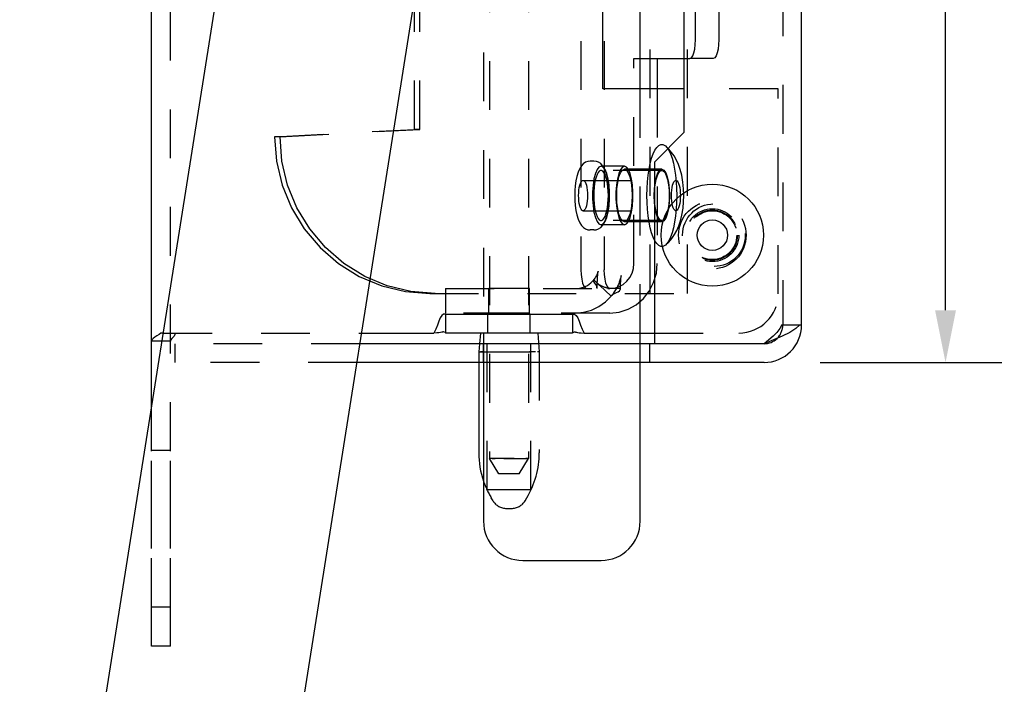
# Model space of a CAD drawing. Header units: inches. Extents: x 0 to 28.3, y 0 to 18.3.
# Tile 22 of 34: x 16.1 to 19.2, y 5.5 to 7.7. Entities that reach past the tile are written whole.
import ezdxf

# ---------------------------------------------------------------- set-up
doc = ezdxf.new("R2010")
doc.units = ezdxf.units.IN
doc.header["$LTSCALE"] = 1.558333
doc.header["$MEASUREMENT"] = 0
doc.header["$PDMODE"] = 3
doc.header["$PDSIZE"] = 0.3125
doc.linetypes.add('HIDDEN', pattern=[0.2, 0.1, -0.1])
doc.layers.get('0').update_dxf_attribs({"linetype": 'CONTINUOUS'})
doc.layers.get('Defpoints').update_dxf_attribs({"linetype": 'CONTINUOUS'})
doc.layers.add('DEFAULT_2', color=8, linetype='HIDDEN')
doc.layers.add('DIM', color=2, linetype='CONTINUOUS')
doc.styles.get("Standard").update_dxf_attribs({"font": 'txt', "width": 0.8})
doc.dimstyles.new('DIMSTYLE_1', dxfattribs={"dimtxt": 0.141667, "dimasz": 0.166667, "dimexe": 0.18, "dimexo": 0.0625, "dimgap": 0.09, "dimtad": 0, "dimtih": 1, "dimtoh": 1, "dimzin": 4, "dimdsep": 46, "dimtxsty": 'Standard', "dimblk": '_FILLED', "dimblk1": '_FILLED', "dimblk2": '_FILLED', "dimcen": 0.09, "dimadec": 0, "dimazin": 0, "dimtfac": 1, "dimtofl": 0, "dimtmove": 0, "dimatfit": 3, "dimldrblk": '_FILLED', "dimfxl": 0, "dimtolj": 1, "dimtzin": 4, "dimarcsym": 0})

# ---------------------------------------------------------------- blocks, each defined once
blk = doc.blocks.new('_FILLED')
at = {"color": 0, "linetype": 'ByBlock'}
blk.add_solid([(0, 0), (-1, 0.2), (-1, -0.2)], dxfattribs=at)
blk = doc.blocks.new('*D5')
at = {"layer": 'Defpoints', "color": 0, "linetype": 'Continuous', "lineweight": 0}
for p in [(18.5438, 9.7589), (19.0064, 9.7589), (18.5438, 6.5709)]:
    blk.add_point(p, dxfattribs=at)
at = {"layer": 'DIM', "color": 0, "linetype": 'Continuous', "lineweight": -2}
for p, q in [((18.6063, 9.7589), (19.1864, 9.7589)), ((19.0064, 9.5923), (19.0064, 8.3376)), ((19.0064, 6.7376), (19.0064, 7.7798)), ((18.6063, 6.5709), (19.1864, 6.5709))]:
    blk.add_line(p, q, dxfattribs=at)
at = {"layer": 'DIM', "color": 0, "linetype": 'Continuous', "lineweight": -2, "xscale": 0.1666666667, "yscale": 0.1666666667, "zscale": 0.1666666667}
for p, rotation in [((19.0064, 9.7589), 90), ((19.0064, 6.5709), 270)]:
    blk.add_blockref('_FILLED', p, dxfattribs=dict(at, rotation=rotation))
at = {"layer": 'DIM', "color": 0, "linetype": 'Continuous', "insert": (19.0064, 8.0587), "char_height": 0.14167, "attachment_point": 5}
blk.add_mtext('\\A1;3.19\\PREF.', dxfattribs=at)

msp = doc.modelspace()

# ---------------------------------------------------------------- linework, layer by layer
at = {"color": 3, "linetype": 'Continuous'}
for p, q in [((16.4721, 6.4272), (16.4721, 10.6649)), ((16.051, 3.7687), (16.9795, 9.6306)), ((18.5471, 6.6909), (18.5471, 9.6389)), ((16.6683, 3.6709), (17.5968, 9.5328)), ((18.1721, 7.3059), (18.1721, 9.0239)), ((17.9121, 7.4449), (17.9121, 8.8849)), ((18.0317, 7.4449), (18.0317, 8.8849)), ((18.0317, 7.5414), (18.1721, 7.5414)), ((18.1721, 7.4449), (17.9121, 7.4449)), ((18.0771, 7.2109), (18.1721, 7.3059)), ((18.0771, 7.2109), (18.0771, 6.6309)), ((17.4101, 6.7249), (17.8161, 6.7249)), ((16.5098, 6.6649), (16.5012, 6.6649)), ((17.1425, 6.6649), (17.3734, 6.6649)), ((17.5317, 6.6649), (17.5317, 6.6309)), ((17.8529, 6.6649), (18.0771, 6.6649)), ((18.0317, 6.6309), (18.0317, 6.6649)), ((18.4271, 6.6309), (18.0771, 6.6309)), ((18.4271, 6.5709), (17.1277, 6.5709)), ((17.5317, 6.5709), (17.5317, 6.0639)), ((18.0317, 6.0639), (18.0317, 6.5709)), ((17.6567, 5.9389), (17.9067, 5.9389))]:
    msp.add_line(p, q, dxfattribs=at)
at = {"color": 8, "linetype": 'HIDDEN'}
for p, q in [((17.5506, 9.7149), (17.5506, 6.2649)), ((17.6756, 9.7149), (17.6756, 6.2649)), ((17.8843, 7.2139), (17.8719, 7.2139)), ((17.9814, 7.1974), (17.9068, 7.1974)), ((18.1009, 7.1879), (17.9814, 7.1879)), ((17.9814, 7.0104), (17.9068, 7.0104)), ((18.1009, 7.0199), (17.9814, 7.0199)), ((17.8843, 6.9939), (17.8719, 6.9939)), ((17.5481, 6.7289), (17.5481, 6.8069)), ((17.6781, 6.7289), (17.6781, 6.8069)), ((17.6781, 6.7289), (17.5481, 6.7289)), ((17.5451, 6.6649), (17.5451, 6.7249)), ((17.6811, 6.6649), (17.6811, 6.7249)), ((17.6811, 6.6649), (17.5451, 6.6649)), ((17.5166, 6.6049), (17.5166, 6.5709)), ((17.7096, 6.6049), (17.7096, 6.2825)), ((16.5321, 6.2899), (16.4721, 6.2899)), ((16.5321, 5.7899), (16.5321, 6.2899)), ((16.5321, 5.7899), (16.4721, 5.7899))]:
    msp.add_line(p, q, dxfattribs=at)
at = {"color": 7, "linetype": 'Continuous'}
for p, q in [((18.0863, 7.5414), (18.0863, 7.4449)), ((17.4101, 6.7249), (17.4101, 6.6649)), ((17.8161, 6.7249), (17.8161, 6.6649)), ((17.4101, 6.6662), (17.4059, 6.6679)), ((17.8161, 6.6649), (17.4101, 6.6649)), ((17.5216, 6.6649), (17.5188, 6.6309)), ((17.8161, 6.6662), (17.8203, 6.6679)), ((18.5412, 6.6909), (18.5471, 6.6909)), ((16.5056, 6.6387), (16.4721, 6.6387)), ((18.0771, 6.6309), (17.1372, 6.6309)), ((17.5166, 6.5709), (17.5166, 6.2825))]:
    msp.add_line(p, q, dxfattribs=at)
at = {"linetype": 'HIDDEN'}
for p, q in [((18.4721, 7.4449), (18.1721, 7.4449)), ((18.4721, 6.7899), (18.4721, 7.4449)), ((17.6781, 6.8069), (17.5481, 6.8069)), ((17.6811, 6.7249), (17.5451, 6.7249)), ((16.4721, 5.7899), (16.4721, 6.2899))]:
    msp.add_line(p, q, dxfattribs=at)
for points in [[(17.9068, 7.1974), (17.9002, 7.1947), (17.8941, 7.1867), (17.8886, 7.1739), (17.8843, 7.157), (17.8812, 7.1371), (17.8796, 7.1152), (17.8796, 7.0927), (17.8812, 7.0708), (17.8843, 7.0508), (17.8886, 7.0339), (17.8941, 7.0211), (17.9002, 7.0131), (17.9068, 7.0104)], [(17.9068, 7.0104), (17.9133, 7.0131), (17.9195, 7.0211), (17.9249, 7.0339), (17.9293, 7.0508), (17.9323, 7.0708), (17.9339, 7.0927), (17.9339, 7.1152), (17.9323, 7.1371), (17.9293, 7.157), (17.9249, 7.1739), (17.9195, 7.1867), (17.9133, 7.1947), (17.9068, 7.1974)], [(18.1009, 7.0199), (18.0945, 7.0228), (18.0886, 7.0312), (18.0835, 7.0445), (18.0796, 7.0619), (18.0772, 7.0822), (18.0763, 7.1039), (18.0772, 7.1257), (18.0796, 7.1459), (18.0835, 7.1633), (18.0886, 7.1767), (18.0945, 7.1851), (18.1009, 7.1879)], [(18.1009, 7.1879), (18.1072, 7.1851), (18.1132, 7.1767), (18.1183, 7.1633), (18.1222, 7.1459), (18.1246, 7.1257), (18.1254, 7.1039), (18.1246, 7.0822), (18.1222, 7.0619), (18.1183, 7.0445), (18.1132, 7.0312), (18.1072, 7.0228), (18.1009, 7.0199)]]:
    msp.add_lwpolyline(points, dxfattribs=at)
at = {"color": 8, "linetype": 'HIDDEN'}
for points in [[(17.9068, 7.1839), (17.9048, 7.1836), (17.901, 7.1815), (17.8974, 7.1772), (17.894, 7.1709), (17.8909, 7.1628), (17.8883, 7.1531), (17.8862, 7.142), (17.8846, 7.1299), (17.8837, 7.1171), (17.8834, 7.1039)], [(17.9301, 7.1039), (17.9298, 7.1171), (17.9289, 7.1299), (17.9273, 7.142), (17.9252, 7.1531), (17.9226, 7.1628), (17.9196, 7.1709), (17.9162, 7.1772), (17.9125, 7.1815), (17.9087, 7.1836), (17.9068, 7.1839)], [(17.9814, 7.1974), (17.9748, 7.1947), (17.9686, 7.1867), (17.9632, 7.1739), (17.9589, 7.157), (17.9558, 7.1371), (17.9542, 7.1152), (17.9542, 7.0927), (17.9558, 7.0708), (17.9589, 7.0508), (17.9632, 7.0339), (17.9686, 7.0211), (17.9748, 7.0131), (17.9814, 7.0104)], [(17.9814, 7.0199), (17.975, 7.0228), (17.9691, 7.0312), (17.964, 7.0445), (17.9601, 7.0619), (17.9576, 7.0822), (17.9568, 7.1039), (17.9576, 7.1257), (17.9601, 7.1459), (17.964, 7.1633), (17.9691, 7.1767), (17.975, 7.1851), (17.9814, 7.1879)], [(17.9814, 7.0104), (17.9879, 7.0131), (17.9941, 7.0211), (17.9995, 7.0339), (18.0038, 7.0508), (18.0069, 7.0708), (18.0085, 7.0927), (18.0085, 7.1152), (18.0069, 7.1371), (18.0038, 7.157), (17.9995, 7.1739), (17.9941, 7.1867), (17.9879, 7.1947), (17.9814, 7.1974)], [(17.9814, 7.1879), (17.9877, 7.1851), (17.9936, 7.1767), (17.9987, 7.1633), (18.0026, 7.1459), (18.0051, 7.1257), (18.0059, 7.1039), (18.0051, 7.0822), (18.0026, 7.0619), (17.9987, 7.0445), (17.9936, 7.0312), (17.9877, 7.0228), (17.9814, 7.0199)], [(17.8834, 7.1039), (17.8837, 7.0908), (17.8846, 7.0779), (17.8862, 7.0658), (17.8883, 7.0548), (17.8909, 7.0451), (17.894, 7.0369), (17.8974, 7.0307), (17.901, 7.0264), (17.9048, 7.0242), (17.9068, 7.0239)], [(17.9068, 7.0239), (17.9087, 7.0242), (17.9125, 7.0264), (17.9162, 7.0307), (17.9196, 7.0369), (17.9226, 7.0451), (17.9252, 7.0548), (17.9273, 7.0658), (17.9289, 7.0779), (17.9298, 7.0908), (17.9301, 7.1039)]]:
    msp.add_lwpolyline(points, dxfattribs=at)
at = {"color": 3, "linetype": 'Continuous'}
for points in [[(17.4101, 6.7256), (17.4042, 6.7252), (17.3984, 6.721), (17.3933, 6.7131), (17.389, 6.7028), (17.3846, 6.6904), (17.3795, 6.677), (17.3734, 6.6649)], [(17.8161, 6.7256), (17.822, 6.7252), (17.8279, 6.721), (17.8329, 6.7131), (17.8372, 6.7028), (17.8416, 6.6904), (17.8468, 6.677), (17.8529, 6.6649)], [(16.5012, 6.6649), (16.4959, 6.6603), (16.4892, 6.6561), (16.4826, 6.6521), (16.4772, 6.648), (16.4733, 6.6434), (16.4721, 6.6387)], [(18.5412, 6.6909), (18.5284, 6.6789), (18.5093, 6.6669), (18.4849, 6.6549), (18.457, 6.6429), (18.4271, 6.6309)]]:
    msp.add_lwpolyline(points, dxfattribs=at)
at = {"color": 7, "linetype": 'Continuous'}
for points in [[(17.4059, 6.6679), (17.4037, 6.6684), (17.4022, 6.6683), (17.4005, 6.6679), (17.3982, 6.6674), (17.3947, 6.6667), (17.3895, 6.666), (17.3825, 6.6654), (17.3734, 6.6649)], [(17.8203, 6.6679), (17.8225, 6.6684), (17.824, 6.6683), (17.8257, 6.6679), (17.828, 6.6674), (17.8315, 6.6667), (17.8367, 6.666), (17.8437, 6.6654), (17.8529, 6.6649)]]:
    msp.add_lwpolyline(points, dxfattribs=at)
for radius in [0.163, 0.0485]:
    msp.add_circle((18.2621, 6.9774), radius, dxfattribs=at)
at = {"color": 8, "linetype": 'HIDDEN'}
for radius in [0.108, 0.08]:
    msp.add_circle((18.2621, 6.9774), radius, dxfattribs=at)
at = {"linetype": 'HIDDEN'}
for centre, radius in [((18.2671, 6.9774), 0.1), ((18.2621, 6.9774), 0.0845)]:
    msp.add_circle(centre, radius, dxfattribs=at)
at = {"color": 3, "linetype": 'Continuous'}
for centre, radius, start, end in [((18.4271, 6.6909), 0.12, 270, 360), ((17.6567, 6.0639), 0.125, 180, 270), ((17.9067, 6.0639), 0.125, 270, 360)]:
    msp.add_arc(centre, radius, start, end, dxfattribs=at)
at = {"color": 7, "linetype": 'Continuous'}
for centre, radius, start, end in [((18.4271, 6.6909), 0.06, 270, 313.6732), ((17.7966, 6.2825), 0.28, 180, 198.8743)]:
    msp.add_arc(centre, radius, start, end, dxfattribs=at)
at = {"layer": 'DEFAULT_2', "color": 8, "linetype": 'HIDDEN'}
for p, q in [((18.4871, 9.6389), (18.4871, 6.6909)), ((18.0635, 6.7914), (18.0635, 9.5414)), ((17.9173, 9.4669), (17.9173, 6.8669)), ((17.3113, 7.3151), (17.3113, 9.0178)), ((16.5321, 5.6649), (16.5321, 8.8524)), ((18.2828, 8.0254), (18.2828, 7.6014)), ((18.2652, 7.5414), (18.1907, 7.5414)), ((18.0863, 7.4449), (18.0863, 6.8869)), ((16.8647, 7.2914), (17.3113, 7.3151)), ((17.3287, 7.3151), (17.3113, 7.3151)), ((16.8821, 7.2914), (16.8647, 7.2914)), ((18.1009, 7.1839), (17.9068, 7.1839)), ((17.8494, 7.1524), (18.1458, 7.1524)), ((17.8494, 7.0554), (18.1458, 7.0554)), ((18.1009, 7.0239), (17.9068, 7.0239)), ((17.9395, 6.7831), (17.8833, 6.8344)), ((17.3599, 6.7914), (18.183, 6.7914)), ((17.4101, 6.8069), (17.4101, 6.7289)), ((17.968, 6.8069), (17.9352, 6.8069)), ((17.9684, 6.8044), (17.968, 6.8069)), ((17.9395, 6.7831), (17.9407, 6.7848)), ((17.9352, 6.7289), (17.4101, 6.7289)), ((17.5431, 6.1649), (17.5431, 6.6649)), ((17.6831, 6.1649), (17.6831, 6.6649)), ((17.7046, 6.6649), (17.7096, 6.6049)), ((18.4842, 6.6909), (18.5412, 6.6909)), ((16.5321, 6.6387), (16.5056, 6.6387)), ((16.5334, 6.6433), (16.5321, 6.6387)), ((16.544, 6.6554), (16.5405, 6.6514)), ((17.1372, 6.6309), (16.5471, 6.6309)), ((16.5471, 6.5709), (16.5471, 6.6309)), ((17.5188, 6.6309), (17.5166, 6.6049)), ((17.5179, 6.6049), (17.5166, 6.6049)), ((17.5281, 6.6049), (17.5217, 6.6049)), ((17.5281, 6.6049), (17.7045, 6.6049)), ((17.5315, 6.5709), (17.5315, 6.6309)), ((17.6981, 6.6049), (17.6786, 6.6049)), ((17.7083, 6.6049), (17.7045, 6.6049)), ((17.7096, 6.6049), (17.7083, 6.6049)), ((18.0627, 6.5709), (18.0627, 6.6309)), ((17.5806, 6.2149), (17.5506, 6.2649)), ((17.559, 6.2649), (17.5689, 6.2649)), ((17.5969, 6.2649), (17.6672, 6.2649)), ((17.6456, 6.2149), (17.6756, 6.2649)), ((17.6672, 6.2649), (17.6735, 6.2649)), ((17.6456, 6.2149), (17.5806, 6.2149)), ((17.5431, 6.1649), (17.6831, 6.1649)), ((17.562, 6.1292), (17.5565, 6.1384)), ((17.6642, 6.1292), (17.6697, 6.1384)), ((17.6049, 6.1049), (17.6213, 6.1049)), ((16.5321, 5.6649), (16.4721, 5.6649))]:
    msp.add_line(p, q, dxfattribs=at)
at = {"layer": 'DEFAULT_2', "linetype": 'HIDDEN'}
for p, q in [((18.183, 6.7914), (18.183, 9.5414)), ((17.8427, 9.4669), (17.8427, 6.8669)), ((17.5317, 9.1189), (17.5317, 6.6649)), ((17.3287, 7.3151), (17.3287, 9.0178)), ((18.2082, 7.6014), (18.2082, 8.0254)), ((18.0117, 7.5414), (18.0317, 7.5414)), ((18.0117, 6.8869), (18.0117, 7.5414)), ((18.1721, 7.5414), (18.1907, 7.5414)), ((18.0317, 6.6649), (18.0317, 7.4449)), ((16.8821, 7.2914), (17.3287, 7.3151)), ((17.8833, 6.8344), (17.8823, 6.8337)), ((17.4101, 6.8069), (17.9352, 6.8069)), ((17.8937, 6.8089), (17.8934, 6.8069)), ((17.4101, 6.7249), (17.4101, 6.7256)), ((17.8161, 6.7249), (17.8161, 6.7256)), ((16.5098, 6.6649), (17.1425, 6.6649)), ((18.0771, 6.6649), (18.3471, 6.6649)), ((16.4826, 6.6521), (16.4826, 6.6521)), ((16.4959, 6.6603), (16.4892, 6.6561)), ((17.5317, 6.6309), (17.5317, 6.5709)), ((18.0317, 6.5709), (18.0317, 6.6309)), ((17.1277, 6.5709), (16.5471, 6.5709)), ((16.4721, 5.6649), (16.4721, 6.4272))]:
    msp.add_line(p, q, dxfattribs=at)
for points in [[(18.1907, 7.5414), (18.1952, 7.5435), (18.1994, 7.5495), (18.2031, 7.559), (18.2058, 7.5714), (18.2076, 7.5859), (18.2082, 7.6014)], [(17.3773, 6.7914), (17.2998, 6.7976), (17.2243, 6.8159), (17.1525, 6.8459), (17.0862, 6.8869), (17.0272, 6.9379), (16.9767, 6.9975), (16.9361, 7.0644), (16.9064, 7.1369), (16.8882, 7.2132), (16.8821, 7.2914)], [(17.9352, 6.8069), (17.9501, 6.8085), (17.9645, 6.813), (17.9777, 6.8204), (17.9893, 6.8304), (17.9988, 6.8425), (18.0059, 6.8563), (18.0103, 6.8713), (18.0117, 6.8869)], [(17.8427, 6.8669), (17.8433, 6.8514), (17.8451, 6.8369), (17.8479, 6.8245), (17.8515, 6.815), (17.8557, 6.809), (17.8603, 6.8069)], [(17.8974, 6.8621), (17.8974, 6.8621), (17.8972, 6.861), (17.8966, 6.8591), (17.8958, 6.8566), (17.8948, 6.8539), (17.8935, 6.8511), (17.8921, 6.8482), (17.8905, 6.8453), (17.8888, 6.8425), (17.887, 6.8398), (17.8851, 6.8372), (17.8832, 6.8348), (17.8823, 6.8337)], [(17.8937, 6.8089), (17.8939, 6.8127), (17.8941, 6.8159), (17.8943, 6.8192), (17.8944, 6.8224), (17.8946, 6.8256), (17.8948, 6.8288), (17.895, 6.8319), (17.8952, 6.835), (17.8954, 6.8381), (17.8955, 6.841), (17.8957, 6.8439), (17.8959, 6.8468), (17.8961, 6.8495), (17.8963, 6.8522), (17.8966, 6.8546), (17.8968, 6.857), (17.897, 6.859), (17.8972, 6.8607), (17.8974, 6.8619), (17.8974, 6.8621)], [(17.8256, 6.8069), (17.8386, 6.8081), (17.8512, 6.8115), (17.8631, 6.8172), (17.8739, 6.8249), (17.8833, 6.8344)], [(17.8823, 6.8337), (17.882, 6.833), (17.8823, 6.8309), (17.8839, 6.8278), (17.8864, 6.8243), (17.8893, 6.8201), (17.892, 6.8155), (17.8936, 6.8109), (17.8937, 6.8089)], [(16.4772, 6.648), (16.4771, 6.648), (16.4733, 6.6433), (16.4721, 6.6387)]]:
    msp.add_lwpolyline(points, dxfattribs=at)
at = {"layer": 'DEFAULT_2', "color": 8, "linetype": 'HIDDEN'}
for points in [[(18.2828, 7.6014), (18.2822, 7.5859), (18.2804, 7.5714), (18.2776, 7.559), (18.274, 7.5495), (18.2698, 7.5435), (18.2652, 7.5414)], [(16.8647, 7.2914), (16.8708, 7.2132), (16.889, 7.1369), (16.9187, 7.0644), (16.9593, 6.9975), (17.0098, 6.9379), (17.0688, 6.8869), (17.1351, 6.8459), (17.2069, 6.8159), (17.2824, 6.7976), (17.3599, 6.7914)], [(18.0532, 7.1039), (18.0537, 7.1261), (18.055, 7.1479), (18.0572, 7.1689), (18.0602, 7.1886), (18.0639, 7.2068), (18.0684, 7.223), (18.0734, 7.2371), (18.079, 7.2486), (18.0849, 7.2575), (18.0912, 7.2635), (18.0976, 7.2665), (18.1041, 7.2665), (18.1106, 7.2635), (18.1121, 7.2624)], [(18.1121, 7.2624), (18.1168, 7.2575), (18.1228, 7.2486), (18.1284, 7.2371), (18.1334, 7.223), (18.1379, 7.2068), (18.1416, 7.1886), (18.1446, 7.1689), (18.1468, 7.1479), (18.1481, 7.1261), (18.1485, 7.1039)], [(18.1709, 7.1039), (18.1703, 7.125), (18.1682, 7.1469), (18.1644, 7.1689), (18.1597, 7.1875), (18.1542, 7.2032), (18.1478, 7.2172), (18.1404, 7.2303), (18.1321, 7.2418), (18.1228, 7.2525), (18.1121, 7.2624)], [(17.8719, 7.2139), (17.8644, 7.213), (17.8571, 7.2102), (17.8502, 7.2055), (17.844, 7.1988), (17.8386, 7.19), (17.8337, 7.1787), (17.8296, 7.1649), (17.8267, 7.1505), (17.8247, 7.1354), (17.8235, 7.1198), (17.8231, 7.1039)], [(17.9331, 7.1039), (17.9327, 7.1201), (17.9314, 7.136), (17.9293, 7.1514), (17.9263, 7.166), (17.9221, 7.1798), (17.9172, 7.1908), (17.9118, 7.1992), (17.9057, 7.2057), (17.8989, 7.2103), (17.8918, 7.213), (17.8843, 7.2139)], [(18.0775, 7.1039), (18.0779, 7.1178), (18.0789, 7.1313), (18.0806, 7.1439), (18.083, 7.1553), (18.0859, 7.1652), (18.0892, 7.1732), (18.0929, 7.1791), (18.0968, 7.1827), (18.1009, 7.1839)], [(18.1009, 7.1839), (18.105, 7.1827), (18.1089, 7.1791), (18.1126, 7.1732), (18.1159, 7.1652), (18.1188, 7.1553), (18.1211, 7.1439), (18.1229, 7.1313), (18.1239, 7.1178), (18.1243, 7.1039)], [(17.8352, 7.1039), (17.8354, 7.1128), (17.8362, 7.1214), (17.8373, 7.1295), (17.8389, 7.1366), (17.8408, 7.1426), (17.8431, 7.1473), (17.8455, 7.1506), (17.8481, 7.1522), (17.8494, 7.1524)], [(17.8494, 7.1524), (17.8507, 7.1522), (17.8533, 7.1506), (17.8557, 7.1473), (17.8579, 7.1426), (17.8599, 7.1366), (17.8614, 7.1295), (17.8626, 7.1214), (17.8633, 7.1128), (17.8636, 7.1039)], [(18.1317, 7.1039), (18.1319, 7.1128), (18.1326, 7.1214), (18.1338, 7.1295), (18.1354, 7.1366), (18.1373, 7.1426), (18.1395, 7.1473), (18.142, 7.1506), (18.1445, 7.1522), (18.1458, 7.1524)], [(18.1458, 7.1524), (18.1471, 7.1522), (18.1497, 7.1506), (18.1522, 7.1473), (18.1544, 7.1426), (18.1563, 7.1366), (18.1579, 7.1295), (18.1591, 7.1214), (18.1598, 7.1128), (18.16, 7.1039)], [(17.8231, 7.1039), (17.8235, 7.0877), (17.8247, 7.0718), (17.8268, 7.0565), (17.8299, 7.0418), (17.8341, 7.0281), (17.8389, 7.0171), (17.8443, 7.0086), (17.8505, 7.0021), (17.8572, 6.9976), (17.8644, 6.9948), (17.8719, 6.9939)], [(17.8494, 7.0554), (17.8481, 7.0556), (17.8455, 7.0573), (17.8431, 7.0605), (17.8408, 7.0652), (17.8389, 7.0712), (17.8373, 7.0784), (17.8362, 7.0864), (17.8354, 7.095), (17.8352, 7.1039)], [(17.8636, 7.1039), (17.8633, 7.095), (17.8626, 7.0864), (17.8614, 7.0784), (17.8599, 7.0712), (17.8579, 7.0652), (17.8557, 7.0605), (17.8533, 7.0573), (17.8507, 7.0556), (17.8494, 7.0554)], [(17.8843, 6.9939), (17.8917, 6.9948), (17.899, 6.9976), (17.9059, 7.0023), (17.9121, 7.0091), (17.9176, 7.0178), (17.9225, 7.0291), (17.9265, 7.0429), (17.9295, 7.0574), (17.9315, 7.0725), (17.9327, 7.0881), (17.9331, 7.1039)], [(18.1121, 6.9455), (18.1106, 6.9443), (18.1041, 6.9413), (18.0976, 6.9413), (18.0912, 6.9443), (18.0849, 6.9503), (18.079, 6.9592), (18.0734, 6.9708), (18.0684, 6.9848), (18.0639, 7.0011), (18.0602, 7.0192), (18.0572, 7.039), (18.055, 7.0599), (18.0537, 7.0817), (18.0532, 7.1039)], [(18.1009, 7.0239), (18.0968, 7.0251), (18.0929, 7.0287), (18.0892, 7.0346), (18.0859, 7.0426), (18.083, 7.0525), (18.0806, 7.0639), (18.0789, 7.0766), (18.0779, 7.09), (18.0775, 7.1039)], [(18.1243, 7.1039), (18.1239, 7.09), (18.1229, 7.0766), (18.1211, 7.0639), (18.1188, 7.0525), (18.1159, 7.0426), (18.1126, 7.0346), (18.1089, 7.0287), (18.105, 7.0251), (18.1009, 7.0239)], [(18.1121, 6.9455), (18.1229, 6.9555), (18.1328, 6.9669), (18.1414, 6.9791), (18.1488, 6.9926), (18.1551, 7.0069), (18.1604, 7.0228), (18.165, 7.0415), (18.1685, 7.0631), (18.1703, 7.0839), (18.1709, 7.1039)], [(18.1485, 7.1039), (18.1481, 7.0817), (18.1468, 7.0599), (18.1446, 7.039), (18.1416, 7.0192), (18.1379, 7.0011), (18.1334, 6.9848), (18.1284, 6.9708), (18.1228, 6.9592), (18.1168, 6.9503), (18.1121, 6.9455)], [(18.1458, 7.0554), (18.1445, 7.0556), (18.142, 7.0573), (18.1395, 7.0605), (18.1373, 7.0652), (18.1354, 7.0712), (18.1338, 7.0784), (18.1326, 7.0864), (18.1319, 7.095), (18.1317, 7.1039)], [(18.16, 7.1039), (18.1598, 7.095), (18.1591, 7.0864), (18.1579, 7.0784), (18.1563, 7.0712), (18.1544, 7.0652), (18.1522, 7.0605), (18.1497, 7.0573), (18.1471, 7.0556), (18.1458, 7.0554)], [(17.9352, 6.7289), (17.9647, 6.732), (17.993, 6.7409), (18.0192, 6.7555), (18.0421, 6.7752), (18.0608, 6.7991), (18.0748, 6.8265), (18.0834, 6.8561), (18.0863, 6.8869)], [(17.9349, 6.8069), (17.9303, 6.809), (17.9261, 6.815), (17.9225, 6.8245), (17.9197, 6.8369), (17.9179, 6.8514), (17.9173, 6.8669)], [(17.8978, 6.8208), (17.8977, 6.8209), (17.8984, 6.8204), (17.8996, 6.8194), (17.9011, 6.8181), (17.9025, 6.8169)], [(17.9334, 6.8067), (17.9335, 6.8067), (17.9334, 6.8068), (17.9325, 6.8069), (17.9312, 6.8072), (17.9297, 6.8075), (17.9281, 6.8079), (17.9265, 6.8083), (17.9247, 6.8088), (17.9228, 6.8094), (17.9209, 6.81), (17.9189, 6.8107), (17.9169, 6.8114), (17.9149, 6.8122), (17.9129, 6.813), (17.911, 6.8138), (17.9092, 6.8146), (17.9074, 6.8155), (17.9057, 6.8163), (17.9041, 6.8171), (17.9026, 6.818), (17.9012, 6.8187), (17.8999, 6.8195), (17.8988, 6.8202), (17.8979, 6.8207), (17.8978, 6.8208)], [(17.9711, 6.8483), (17.9711, 6.8485), (17.9711, 6.8483), (17.9708, 6.8469), (17.9704, 6.8448), (17.9698, 6.8424), (17.9691, 6.8397), (17.9683, 6.8367), (17.9673, 6.8336), (17.9662, 6.8304), (17.965, 6.827), (17.9637, 6.8236), (17.9622, 6.8202), (17.9606, 6.8167), (17.9589, 6.8132), (17.9571, 6.8097), (17.9552, 6.8063), (17.9533, 6.8029), (17.9513, 6.7996), (17.9492, 6.7964), (17.9471, 6.7934), (17.945, 6.7905), (17.943, 6.7877), (17.9409, 6.7852), (17.9407, 6.7848)], [(17.9684, 6.8044), (17.9686, 6.8081), (17.9687, 6.8112), (17.9689, 6.8144), (17.969, 6.8177), (17.9692, 6.8211), (17.9694, 6.8246), (17.9696, 6.828), (17.9698, 6.8314), (17.97, 6.8346), (17.9702, 6.8378), (17.9704, 6.8408), (17.9706, 6.8435), (17.9708, 6.8458), (17.971, 6.8476), (17.9711, 6.8483)], [(17.9287, 6.8069), (17.9296, 6.8069), (17.9313, 6.8069), (17.9327, 6.8068), (17.9334, 6.8067)], [(17.9407, 6.7848), (17.9437, 6.7877), (17.9498, 6.7914), (17.9561, 6.7943), (17.9618, 6.797), (17.9662, 6.8), (17.9683, 6.8035), (17.9684, 6.8044)], [(17.8256, 6.7289), (17.8513, 6.7312), (17.8762, 6.7381), (17.8997, 6.7492), (17.921, 6.7644), (17.9395, 6.7831)], [(16.5466, 6.6649), (16.5464, 6.6602), (16.544, 6.6554)], [(16.5466, 6.6649), (16.5464, 6.6602), (16.544, 6.6554)], [(18.4842, 6.6909), (18.4778, 6.6789), (18.4682, 6.6669), (18.456, 6.6549), (18.442, 6.6429), (18.4271, 6.6309)], [(16.5405, 6.6514), (16.5367, 6.6475), (16.5334, 6.6433)], [(17.5179, 6.6049), (17.5217, 6.6049), (17.5281, 6.6049)], [(17.559, 6.2649), (17.5527, 6.2649), (17.5506, 6.2649)], [(17.6293, 6.2649), (17.6131, 6.2649), (17.559, 6.2649)], [(17.6756, 6.2649), (17.6735, 6.2649), (17.6672, 6.2649)]]:
    msp.add_lwpolyline(points, dxfattribs=at)
for radius in [0.108, 0.08, 0.078]:
    msp.add_circle((18.2621, 6.9774), radius, dxfattribs=at)
at = {"layer": 'DEFAULT_2', "linetype": 'HIDDEN'}
msp.add_arc((18.3471, 6.7899), 0.125, 270, 360, dxfattribs=at)
at = {"layer": 'DEFAULT_2', "color": 8, "linetype": 'HIDDEN'}
for centre, radius, start, end in [((18.4271, 6.6909), 0.06, 313.6732, 360), ((17.4296, 6.2825), 0.28, 329.0363, 360), ((17.7966, 6.2825), 0.28, 198.8743, 210.9637), ((17.6049, 6.1549), 0.05, 210.9637, 270), ((17.6213, 6.1549), 0.05, 270, 329.0363)]:
    msp.add_arc(centre, radius, start, end, dxfattribs=at)

# ---------------------------------------------------------------- dimensions: what is measured, and where the dimension line sits
at = {"layer": 'DIM', "color": 2, "linetype": 'Continuous'}
dim = msp.add_linear_dim(base=(19.0064, 9.7589), p1=(18.5438, 6.5709), p2=(18.5438, 9.7589), angle=90, text='<>\\PREF.', dimstyle='DIMSTYLE_1', dxfattribs=at)
dim.commit()
dim.dimension.update_dxf_attribs({"geometry": '*D5', "text_midpoint": (19.0064, 8.0587), "dimtype": 160})

doc.saveas('drawing.dxf')
